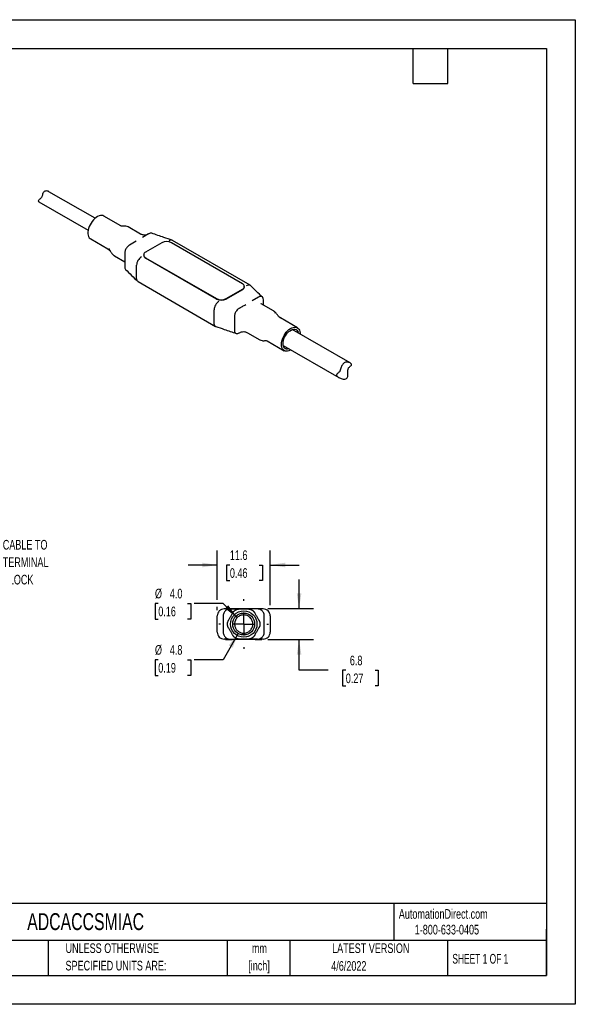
# Model space of a CAD drawing. Header units: millimetres. Extents: x 0 to 279, y 0 to 216.
# Tile 2 of 2: x 158 to 279, y 0 to 216. Entities that reach past the tile are written whole.
import ezdxf

# ---------------------------------------------------------------- set-up
doc = ezdxf.new("R2010")
doc.units = ezdxf.units.MM
doc.linetypes.add('CENTERX2', pattern=[20.32, 12.7, -2.54, 2.54, -2.54])
doc.layers.add('CENTER', color=40, linetype='CENTERX2')
doc.layers.add('DIMENSIONS', color=140, linetype='Continuous', lineweight=25)
doc.layers.add('TEXT', color=140, linetype='Continuous', lineweight=25)
doc.styles.add('SLDTEXTSTYLE0', font='TXT', dxfattribs={"width": 0.7})
doc.styles.add('SLDTEXTSTYLE1', font='TXT', dxfattribs={"width": 0.65})
doc.dimstyles.new('SLDDIMSTYLE3', dxfattribs={"dimtxt": 2.158008, "dimasz": 3.302, "dimexe": 0, "dimexo": 0.0625, "dimgap": 0.539502, "dimtad": 0, "dimtih": 1, "dimtoh": 1, "dimrnd": 1e-09, "dimzin": 12, "dimdsep": 46, "dimtxsty": 'SLDTEXTSTYLE0', "dimsah": 1, "dimcen": 0.09, "dimadec": 0, "dimazin": 3, "dimtfac": 1, "dimtmove": 0, "dimatfit": 0, "dimfxl": 0, "dimfrac": 2, "dimtolj": 1, "dimtzin": 12, "dimarcsym": 0})
doc.dimstyles.new('SLDDIMSTYLE4', dxfattribs={"dimtxt": 2.158008, "dimasz": 3.302, "dimexe": 0, "dimexo": 0.0625, "dimgap": 0.539502, "dimtad": 0, "dimtih": 1, "dimtoh": 1, "dimrnd": 1e-09, "dimzin": 12, "dimdsep": 46, "dimtxsty": 'SLDTEXTSTYLE0', "dimsah": 1, "dimcen": 0, "dimadec": 0, "dimazin": 3, "dimtfac": 1, "dimtofl": 0, "dimtmove": 0, "dimatfit": 3, "dimfxl": 0, "dimfrac": 2, "dimtolj": 1, "dimtzin": 12, "dimarcsym": 0})
doc.dimstyles.new('SLDDIMSTYLE5', dxfattribs={"dimtxt": 2.158008, "dimasz": 3.302, "dimexe": 0, "dimexo": 0.0625, "dimgap": 0.539502, "dimtad": 0, "dimtih": 1, "dimtoh": 1, "dimrnd": 1e-09, "dimzin": 4, "dimdsep": 46, "dimtxsty": 'SLDTEXTSTYLE0', "dimsah": 1, "dimcen": 0, "dimadec": 0, "dimazin": 1, "dimtfac": 1, "dimtofl": 0, "dimtmove": 0, "dimatfit": 3, "dimfxl": 0, "dimfrac": 2, "dimtolj": 1, "dimtzin": 12, "dimarcsym": 0})

# ---------------------------------------------------------------- blocks, each defined once
blk = doc.blocks.new('SW_NOTE_0_1')
at = {"layer": 'TEXT', "color": 0, "linetype": 'CENTERX2', "lineweight": 18, "char_height": 2.117, "attachment_point": 2, "style": 'SLDTEXTSTYLE0'}
for s, insert in [('mm', (2.84, 2.73)), ('[inch]', (2.76, -1.09))]:
    blk.add_mtext(s, dxfattribs=dict(at, insert=insert))
blk = doc.blocks.new('SW_NOTE_0_2')
at = {"layer": 'TEXT', "color": 0, "linetype": 'CENTERX2', "lineweight": 18, "char_height": 2.1167, "attachment_point": 1, "style": 'SLDTEXTSTYLE0'}
for s, insert in [('UNLESS OTHERWISE', (0, 2.73)), ('SPECIFIED UNITS ARE:', (0, -1.09))]:
    blk.add_mtext(s, dxfattribs=dict(at, insert=insert))
blk = doc.blocks.new('SW_NOTE_0_7')
at = {"layer": 'TEXT', "color": 0, "linetype": 'CENTERX2', "lineweight": 18, "char_height": 2.117, "attachment_point": 1, "style": 'SLDTEXTSTYLE0'}
for s, insert in [('CABLE TO', (0.6, 0.62)), ('TERMINAL', (0.6, -3.21)), ('BLOCK', (0.6, -7.03))]:
    blk.add_mtext(s, dxfattribs=dict(at, insert=insert))
blk = doc.blocks.new('_D_3')
at = {"layer": 'DIMENSIONS'}
for p, q in [((218.82, 86.79), (218.82, 93.14)), ((211.95, 86.79), (222, 86.79)), ((211.95, 79.99), (222, 79.99)), ((218.82, 73.24), (218.82, 79.99)), ((225.17, 73.24), (218.82, 73.24)), ((229.07, 73.24), (228.34, 73.24)), ((228.34, 73.24), (228.34, 69.81)), ((235.48, 73.24), (236.2, 73.24)), ((236.2, 73.24), (236.2, 69.81)), ((228.34, 69.81), (229.07, 69.81)), ((236.2, 69.81), (235.48, 69.81))]:
    blk.add_line(p, q, dxfattribs=at)
for points in [[(218.82, 86.79), (219.33, 90.09), (218.32, 90.09)], [(218.82, 79.99), (218.32, 76.68), (219.33, 76.68)]]:
    blk.add_solid(points, dxfattribs=at)
at = {"layer": 'DIMENSIONS', "char_height": 2.117, "attachment_point": 1, "style": 'SLDTEXTSTYLE0'}
for s, insert in [('6.8', (229.96, 76.45)), ('0.27', (229.07, 72.54))]:
    blk.add_mtext(s, dxfattribs=dict(at, insert=insert))
blk = doc.blocks.new('_D_4')
at = {"layer": 'DIMENSIONS'}
for p, q in [((200.88, 88.67), (200.88, 99.51)), ((212.48, 87.55), (212.48, 99.51)), ((200.88, 96.33), (194.53, 96.33)), ((203.65, 96.33), (202.92, 96.33)), ((202.92, 96.33), (202.92, 92.9)), ((210.06, 96.33), (210.78, 96.33)), ((210.78, 96.33), (210.78, 92.9)), ((212.48, 96.33), (218.83, 96.33)), ((202.92, 92.9), (203.65, 92.9)), ((210.78, 92.9), (210.06, 92.9)), ((200.88, 86.46), (200.88, 87.15))]:
    blk.add_line(p, q, dxfattribs=at)
for points in [[(200.88, 96.33), (197.58, 96.84), (197.58, 95.82)], [(212.48, 96.33), (215.79, 95.82), (215.79, 96.84)]]:
    blk.add_solid(points, dxfattribs=at)
at = {"layer": 'DIMENSIONS', "char_height": 2.117, "attachment_point": 1, "style": 'SLDTEXTSTYLE0'}
for s, insert in [('11.6', (203.65, 99.54)), ('0.46', (203.65, 95.63))]:
    blk.add_mtext(s, dxfattribs=dict(at, insert=insert))
blk = doc.blocks.new('_D_5')
at = {"layer": 'DIMENSIONS'}
for p, q in [((205.48, 81.31), (202.16, 75.55)), ((187.95, 75.55), (187.23, 75.55)), ((187.23, 75.55), (187.23, 72.12)), ((194.36, 75.55), (195.09, 75.55)), ((195.09, 75.55), (195.09, 72.12)), ((202.16, 75.55), (195.81, 75.55)), ((187.23, 72.12), (187.95, 72.12)), ((195.09, 72.12), (194.36, 72.12))]:
    blk.add_line(p, q, dxfattribs=at)
blk.add_solid([(205.48, 81.31), (203.39, 78.7), (204.27, 78.19)], dxfattribs=at)
at = {"layer": 'DIMENSIONS', "char_height": 2.117, "attachment_point": 1, "style": 'SLDTEXTSTYLE0'}
for s, insert in [('%%c', (187.22, 78.77)), ('4.8', (190.48, 78.77)), ('0.19', (187.95, 74.85))]:
    blk.add_mtext(s, dxfattribs=dict(at, insert=insert))
blk = doc.blocks.new('_D_6')
at = {"layer": 'DIMENSIONS'}
for p, q in [((187.95, 87.91), (187.23, 87.91)), ((187.23, 87.91), (187.23, 84.48)), ((194.36, 87.91), (195.09, 87.91)), ((195.09, 87.91), (195.09, 84.48)), ((202.16, 87.91), (195.81, 87.91)), ((205.27, 84.8), (202.16, 87.91)), ((187.23, 84.48), (187.95, 84.48)), ((195.09, 84.48), (194.36, 84.48))]:
    blk.add_line(p, q, dxfattribs=at)
blk.add_solid([(205.27, 84.8), (203.29, 87.49), (202.58, 86.78)], dxfattribs=at)
at = {"layer": 'DIMENSIONS', "char_height": 2.117, "attachment_point": 1, "style": 'SLDTEXTSTYLE0'}
for s, insert in [('%%c', (187.22, 91.12)), ('4.0', (190.48, 91.12)), ('0.16', (187.95, 87.21))]:
    blk.add_mtext(s, dxfattribs=dict(at, insert=insert))
blk = doc.blocks.new('SW_CENTERMARKSYMBOL_0')
at = {"layer": 'CENTER', "color": 0}
for p, q in [((0, 5.08), (0, 5.44)), ((0, 0), (0, 2.54)), ((-5.08, 0), (-5.44, 0)), ((0, 0), (-2.54, 0)), ((0, 0), (0, -2.54)), ((0, 0), (2.54, 0)), ((5.08, 0), (5.44, 0)), ((0, -5.08), (0, -5.44))]:
    blk.add_line(p, q, dxfattribs=at)

msp = doc.modelspace()

# ---------------------------------------------------------------- linework, layer by layer
at = {"color": 7, "linetype": 'Continuous'}
for p, q in [((0.002, 215.903), (279.402, 215.903)), ((279.402, 215.903), (279.402, 0.003)), ((279.402, 0.003), (0.002, 0.003))]:
    msp.add_line(p, q, dxfattribs=at)
for p, q in [((174.084, 172.347), (163.982, 178.178)), ((161.767, 175.993), (172.584, 169.749)), ((179.748, 170.693), (176.025, 172.843)), ((180.377, 170.648), (180.285, 170.639)), ((184.045, 168.901), (181.336, 170.465)), ((185.838, 168.915), (184.461, 168.12)), ((173.125, 167.82), (176.849, 165.67)), ((183.073, 167.318), (181.646, 166.494)), ((188.717, 166.984), (185.181, 164.943)), ((206.395, 158.004), (190.838, 166.984)), ((208.064, 157.711), (191.093, 167.508)), ((176.865, 165.663), (177.268, 165.344)), ((177.041, 165.733), (177.149, 165.54)), ((177.259, 165.353), (177.298, 165.315)), ((178.348, 164.116), (180.585, 162.825)), ((180.585, 164.657), (180.585, 161.718)), ((184.742, 164.331), (184.742, 164.249)), ((180.551, 163.265), (180.559, 163.251)), ((183.201, 159.146), (183.201, 162.086)), ((185.181, 163.719), (200.738, 154.738)), ((200.738, 154.657), (185.181, 163.637)), ((183.512, 158.459), (200.483, 148.662)), ((202.859, 154.738), (206.395, 156.779)), ((206.395, 156.698), (202.859, 154.657)), ((206.834, 157.31), (206.834, 157.392)), ((209.93, 155.065), (208.503, 154.241)), ((213.228, 152.054), (210.518, 153.618)), ((210.991, 153.346), (210.991, 154.452)), ((200.172, 149.349), (200.172, 152.289)), ((204.627, 150.778), (204.627, 147.839)), ((214.711, 150.507), (214.308, 150.826)), ((214.722, 150.491), (214.699, 150.505)), ((218.451, 148.35), (214.727, 150.5)), ((205.687, 147.226), (205.737, 147.255)), ((207.531, 147.269), (210.24, 145.705)), ((230.012, 140.637), (217.338, 147.954)), ((211.245, 145.527), (211.291, 145.531)), ((211.828, 145.477), (215.551, 143.327)), ((215.338, 144.49), (227.53, 137.451)), ((203.066, 86.687), (202.384, 86.687)), ((202.684, 86.787), (202.684, 86.687)), ((202.684, 86.787), (204.184, 86.787)), ((204.184, 86.787), (209.184, 86.787)), ((209.684, 86.687), (207.666, 86.687)), ((209.184, 86.787), (210.684, 86.787)), ((210.984, 86.687), (210.302, 86.687)), ((210.684, 86.687), (210.684, 86.787)), ((200.884, 81.587), (200.884, 85.187)), ((202.184, 85.187), (202.184, 81.587)), ((211.184, 81.587), (211.184, 85.187)), ((212.484, 85.187), (212.484, 81.587)), ((203.844, 83.973), (203.753, 83.815)), ((204.768, 83.939), (204.763, 83.944)), ((204.854, 82.581), (204.86, 82.575)), ((208.568, 84.059), (208.563, 84.056)), ((208.605, 83.944), (208.605, 83.944)), ((208.68, 83.251), (208.684, 83.387)), ((203.066, 80.087), (202.384, 80.087)), ((202.684, 80.087), (202.684, 79.987)), ((202.684, 79.987), (204.184, 79.987)), ((203.684, 80.087), (205.703, 80.087)), ((209.184, 79.987), (204.184, 79.987)), ((204.869, 81.125), (204.891, 81.087)), ((205.626, 80.687), (205.584, 80.687)), ((207.784, 80.687), (207.743, 80.687)), ((208.477, 81.087), (208.499, 81.125)), ((209.184, 79.987), (210.684, 79.987)), ((210.984, 80.087), (210.302, 80.087)), ((210.684, 79.987), (210.684, 80.087))]:
    msp.add_line(p, q)
at = {"flags": 128}
for points in [[(176.025, 172.843), (175.818, 172.932), (175.554, 172.977), (175.268, 172.96), (174.965, 172.881), (174.653, 172.743), (174.34, 172.548), (174.031, 172.301), (173.736, 172.008), (173.46, 171.675), (173.21, 171.311), (172.993, 170.924), (172.812, 170.524), (172.673, 170.118), (172.578, 169.718), (172.53, 169.332), (172.53, 168.97), (172.578, 168.639), (172.673, 168.348), (172.812, 168.103), (172.993, 167.911), (173.125, 167.82)], [(214.951, 144.655), (214.975, 145.03), (215.046, 145.425), (215.163, 145.829), (215.324, 146.233), (215.524, 146.628), (215.758, 147.004), (216.022, 147.354), (216.308, 147.667), (216.611, 147.938), (216.923, 148.16), (217.236, 148.327), (217.545, 148.436), (217.84, 148.484), (218.116, 148.47), (218.365, 148.394), (218.583, 148.259), (218.764, 148.067), (218.903, 147.822), (218.998, 147.531), (219.046, 147.2), (219.051, 146.965)], [(215.304, 144.859), (215.327, 145.195), (215.396, 145.549), (215.509, 145.91), (215.662, 146.269), (215.852, 146.617), (216.073, 146.944), (216.319, 147.24), (216.585, 147.498), (216.861, 147.711), (217.141, 147.873), (217.418, 147.979), (217.683, 148.027), (217.929, 148.015), (218.151, 147.944), (218.34, 147.816), (218.494, 147.633), (218.606, 147.402), (218.664, 147.188)], [(217.051, 143.501), (216.923, 143.427), (216.611, 143.289), (216.308, 143.21), (216.022, 143.193), (215.758, 143.238), (215.524, 143.344), (215.324, 143.508), (215.163, 143.727), (215.046, 143.996), (214.975, 144.307), (214.951, 144.655)], [(216.665, 143.724), (216.585, 143.699), (216.319, 143.651), (216.073, 143.662), (215.852, 143.734), (215.662, 143.862), (215.509, 144.045), (215.396, 144.276), (215.327, 144.55), (215.304, 144.859)]]:
    msp.add_lwpolyline(points, dxfattribs=at)
for radius in [2.9, 2.4]:
    msp.add_circle((206.684, 83.387), radius)
for centre, radius, start, end in [((189.778, 164.937), 2.306, 62.60967, 117.39033), ((185.493, 164.324), 0.754, 185.6948, 245.62534), ((185.414, 164.331), 0.655, 110.78342, 249.21658), ((206.162, 157.392), 0.655, 290.78342, 69.21658), ((206.083, 157.385), 0.754, 294.37466, 354.3052), ((201.798, 156.785), 2.306, 242.60967, 297.39033), ((201.798, 156.704), 2.306, 242.60967, 297.39033), ((213.305, 151.654), 0.279, 345.73666, 42.20504), ((206.684, 83.387), 2, 166.88625, 184.31667)]:
    msp.add_arc(centre, radius, start, end)
for points, knots in [([(163.979, 178.175), (163.969, 178.183), (163.861, 178.259), (163.566, 178.344), (163.206, 178.354), (162.925, 178.241), (162.71, 178.011), (162.584, 177.677), (162.496, 177.323), (162.392, 177.039), (162.252, 176.813), (162.057, 176.611), (161.929, 176.507), (161.857, 176.448)], [0, 0, 0, 0, 0.0142766, 0.1453316, 0.2550361, 0.3412534, 0.4274613, 0.5564232, 0.6633752, 0.7268496, 0.7906772, 0.8821966, 1, 1, 1, 1]), ([(161.857, 176.448), (161.772, 176.376), (161.639, 176.264), (161.627, 176.121), (161.688, 176.021), (161.765, 175.996), (161.769, 175.995)], [0, 0, 0, 0, 0.4611365, 0.72245765, 0.98555377, 1, 1, 1, 1]), ([(180.282, 170.638), (180.213, 170.631), (180.06, 170.616), (179.802, 170.659), (179.709, 170.713), (179.66, 170.742)], [0, 0, 0, 0, 0.2775426, 0.6184798, 1, 1, 1, 1]), ([(181.351, 170.456), (181.191, 170.528), (180.95, 170.637), (180.643, 170.656), (180.474, 170.654), (180.408, 170.65), (180.377, 170.648)], [0, 0, 0, 0, 0.5208765, 0.7883429, 0.9022706, 1, 1, 1, 1]), ([(185.846, 168.919), (185.754, 168.872), (185.537, 168.762), (185.109, 168.662), (184.685, 168.673), (184.312, 168.766), (184.131, 168.858), (184.037, 168.905)], [0, 0, 0, 0, 0.16427473, 0.38633574, 0.66472976, 0.82594496, 1, 1, 1, 1]), ([(186.465, 169.08), (186.379, 169.094), (186.287, 169.09), (186.092, 169.044), (185.991, 169.003), (185.888, 168.944)], [0, 0, 0, 0, 0.5, 0.5, 1, 1, 1, 1]), ([(186.546, 169.054), (186.541, 169.058), (186.517, 169.074), (186.487, 169.077), (186.465, 169.08)], [0, 0, 0, 0, 0.247913, 1, 1, 1, 1]), ([(191.002, 167.549), (190.396, 167.754), (188.903, 168.259), (187.409, 168.767), (186.522, 169.068)], [0, 0, 0, 0, 0.40623556, 1, 1, 1, 1]), ([(181.646, 166.494), (181.544, 166.435), (181.444, 166.361), (181.249, 166.183), (181.156, 166.079), (181.07, 165.965)], [0, 0, 0, 0, 0.5, 0.5, 1, 1, 1, 1]), ([(191.093, 167.508), (190.984, 167.547), (190.765, 167.626), (190.484, 167.498), (190.343, 167.433)], [0, 0, 0, 0, 0.4999489, 1, 1, 1, 1]), ([(177.149, 165.54), (177.24, 165.401), (177.441, 165.094), (177.669, 164.789), (177.794, 164.623)], [0, 0, 0, 0, 0.4537561, 1, 1, 1, 1]), ([(177.794, 164.623), (177.825, 164.583), (177.875, 164.521), (177.967, 164.423), (178.026, 164.366), (178.065, 164.329)], [0, 0, 0, 0, 0.386005, 0.5995161, 1, 1, 1, 1]), ([(178.065, 164.329), (178.106, 164.292), (178.199, 164.21), (178.301, 164.146), (178.357, 164.111)], [0, 0, 0, 0, 0.4538635, 1, 1, 1, 1]), ([(181.07, 165.965), (180.921, 165.768), (180.798, 165.544), (180.672, 165.204), (180.639, 165.089), (180.596, 164.868), (180.585, 164.76), (180.585, 164.657)], [0, 0, 0, 0, 0.5, 0.5, 0.75, 0.75, 1, 1, 1, 1]), ([(180.585, 161.718), (180.593, 161.62), (180.611, 161.393), (180.693, 161.183), (180.787, 161.126), (180.799, 161.118)], [0, 0, 0, 0, 0.3986838, 0.9212877, 1, 1, 1, 1]), ([(180.778, 161.125), (181.217, 160.693), (182.095, 159.831), (182.971, 158.969), (183.409, 158.538)], [0, 0, 0, 0, 0.4999486, 1, 1, 1, 1]), ([(183.512, 158.459), (183.512, 158.459), (183.397, 158.482), (183.256, 158.707), (183.22, 159), (183.201, 159.146)], [0, 0, 0, 0, 0.0001021, 0.5000511, 1, 1, 1, 1]), ([(207.314, 157.636), (207.451, 157.696), (207.725, 157.815), (208.025, 157.778), (208.123, 157.647), (208.15, 157.611)], [0, 0, 0, 0, 0.4208108, 0.8416215, 1, 1, 1, 1]), ([(210.798, 155.045), (210.359, 155.477), (209.481, 156.339), (208.605, 157.201), (208.167, 157.632)], [0, 0, 0, 0, 0.4999486, 1, 1, 1, 1]), ([(201.233, 154.126), (201.094, 154.046), (200.955, 153.934), (200.698, 153.663), (200.581, 153.504), (200.384, 153.164), (200.306, 152.983), (200.2, 152.625), (200.172, 152.449), (200.172, 152.289)], [0, 0, 0, 0, 0.25, 0.25, 0.5, 0.5, 0.75, 0.75, 1, 1, 1, 1]), ([(205.687, 152.616), (205.693, 152.619), (205.701, 152.624), (205.715, 152.632), (205.737, 152.644), (205.758, 152.656), (205.801, 152.681), (205.829, 152.697), (205.915, 152.747), (205.974, 152.781), (206.15, 152.883), (206.269, 152.951), (206.627, 153.158), (206.869, 153.297), (207.115, 153.439)], [0, 0, 0, 0, 0.015625, 0.015625, 0.03125, 0.0625, 0.0625, 0.125, 0.125, 0.25, 0.25, 0.5, 0.5, 1, 1, 1, 1]), ([(210.506, 155.201), (210.42, 155.215), (210.329, 155.211), (210.134, 155.165), (210.032, 155.124), (209.93, 155.065)], [0, 0, 0, 0, 0.5, 0.5, 1, 1, 1, 1]), ([(210.538, 153.607), (210.54, 153.606), (210.555, 153.597), (210.527, 153.625), (210.502, 153.65)], [0, 0, 0, 0, 0.12058194, 1, 1, 1, 1]), ([(210.991, 154.452), (210.991, 154.657), (210.946, 154.834), (210.82, 155.028), (210.768, 155.082), (210.649, 155.162), (210.581, 155.188), (210.506, 155.201)], [0, 0, 0, 0, 0.5, 0.5, 0.75, 0.75, 1, 1, 1, 1]), ([(205.111, 152.086), (205.037, 151.988), (204.969, 151.884), (204.85, 151.666), (204.798, 151.552), (204.714, 151.325), (204.681, 151.21), (204.638, 150.988), (204.627, 150.881), (204.627, 150.778)], [0, 0, 0, 0, 0.25, 0.25, 0.5, 0.5, 0.75, 0.75, 1, 1, 1, 1]), ([(205.687, 152.616), (205.585, 152.556), (205.485, 152.482), (205.291, 152.303), (205.197, 152.2), (205.111, 152.086)], [0, 0, 0, 0, 0.5, 0.5, 1, 1, 1, 1]), ([(213.511, 151.841), (213.469, 151.878), (213.377, 151.96), (213.275, 152.024), (213.219, 152.059)], [0, 0, 0, 0, 0.4538635, 1, 1, 1, 1]), ([(213.782, 151.547), (213.75, 151.587), (213.701, 151.65), (213.609, 151.748), (213.55, 151.804), (213.511, 151.841)], [0, 0, 0, 0, 0.388044, 0.6006562, 1, 1, 1, 1]), ([(214.292, 150.832), (214.245, 150.903), (214.087, 151.143), (213.908, 151.381), (213.782, 151.547)], [0, 0, 0, 0, 0.3000182, 1, 1, 1, 1]), ([(200.583, 148.643), (200.549, 148.648), (200.396, 148.668), (200.224, 148.905), (200.189, 149.201), (200.172, 149.349)], [0, 0, 0, 0, 0.1275171, 0.5637586, 1, 1, 1, 1]), ([(200.573, 148.621), (201.18, 148.416), (202.673, 147.911), (204.167, 147.403), (205.053, 147.102)], [0, 0, 0, 0, 0.4062356, 1, 1, 1, 1]), ([(204.627, 147.839), (204.627, 147.634), (204.672, 147.457), (204.798, 147.263), (204.85, 147.21), (204.969, 147.13), (205.037, 147.103), (205.111, 147.09)], [0, 0, 0, 0, 0.5, 0.5, 0.75, 0.75, 1, 1, 1, 1]), ([(205.111, 147.09), (205.197, 147.076), (205.289, 147.08), (205.483, 147.126), (205.585, 147.167), (205.687, 147.226)], [0, 0, 0, 0, 0.5, 0.5, 1, 1, 1, 1]), ([(205.73, 147.251), (205.822, 147.298), (206.039, 147.408), (206.467, 147.508), (206.891, 147.497), (207.264, 147.404), (207.445, 147.312), (207.539, 147.265)], [0, 0, 0, 0, 0.1642747, 0.3863357, 0.6647298, 0.825945, 1, 1, 1, 1]), ([(210.225, 145.714), (210.385, 145.642), (210.626, 145.533), (210.933, 145.514), (211.102, 145.516), (211.168, 145.52), (211.198, 145.522)], [0, 0, 0, 0, 0.5208765, 0.7883429, 0.9022706, 1, 1, 1, 1]), ([(211.294, 145.532), (211.362, 145.539), (211.516, 145.554), (211.774, 145.511), (211.867, 145.457), (211.916, 145.428)], [0, 0, 0, 0, 0.2775426, 0.6184798, 1, 1, 1, 1]), ([(227.244, 138.293), (227.308, 138.347), (227.379, 138.404), (227.526, 138.538), (227.603, 138.615), (227.712, 138.764), (227.746, 138.818), (227.81, 138.937), (227.84, 139.002), (227.922, 139.201), (227.968, 139.342), (228.057, 139.614), (228.101, 139.749), (228.2, 140.004), (228.254, 140.124), (228.384, 140.345), (228.46, 140.445), (228.633, 140.613), (228.733, 140.682), (228.947, 140.78), (229.063, 140.81), (229.3, 140.833), (229.421, 140.827), (229.658, 140.786), (229.772, 140.751), (229.983, 140.659), (230.082, 140.601), (230.237, 140.472), (230.294, 140.4), (230.339, 140.265), (230.326, 140.205), (230.261, 140.097), (230.211, 140.047), (230.095, 139.943), (230.027, 139.89), (229.886, 139.768), (229.812, 139.701), (229.704, 139.564), (229.669, 139.514), (229.608, 139.397), (229.583, 139.331), (229.531, 139.12), (229.523, 138.969), (229.523, 138.686), (229.53, 138.551), (229.54, 138.286), (229.544, 138.158), (229.535, 137.91), (229.522, 137.791), (229.465, 137.562), (229.42, 137.453), (229.281, 137.268), (229.187, 137.195), (228.957, 137.1), (228.826, 137.081), (228.556, 137.085), (228.419, 137.107), (228.145, 137.176), (228.011, 137.223), (227.751, 137.332), (227.624, 137.395), (227.383, 137.538), (227.269, 137.616), (227.129, 137.744), (227.09, 137.787), (227.031, 137.873), (227.015, 137.912), (226.999, 138.021), (227.03, 138.079), (227.097, 138.16), (227.123, 138.187), (227.18, 138.239), (227.211, 138.266), (227.244, 138.293)], [0, 0, 0, 0, 0.03125, 0.03125, 0.0625, 0.0625, 0.078125, 0.078125, 0.09375, 0.09375, 0.125, 0.125, 0.15625, 0.15625, 0.1875, 0.1875, 0.21875, 0.21875, 0.25, 0.25, 0.28125, 0.28125, 0.3125, 0.3125, 0.34375, 0.34375, 0.375, 0.375, 0.40625, 0.40625, 0.4375, 0.4375, 0.46875, 0.46875, 0.5, 0.5, 0.53125, 0.53125, 0.546875, 0.546875, 0.5625, 0.5625, 0.59375, 0.59375, 0.625, 0.625, 0.65625, 0.65625, 0.6875, 0.6875, 0.71875, 0.71875, 0.75, 0.75, 0.78125, 0.78125, 0.8125, 0.8125, 0.84375, 0.84375, 0.875, 0.875, 0.90625, 0.90625, 0.921875, 0.921875, 0.9375, 0.9375, 0.96875, 0.96875, 0.984375, 0.984375, 1, 1, 1, 1]), ([(202.384, 86.687), (202.188, 86.687), (201.992, 86.648), (201.629, 86.497), (201.462, 86.386), (201.185, 86.108), (201.074, 85.942), (200.923, 85.579), (200.884, 85.383), (200.884, 85.187)], [0, 0, 0, 0, 0.25, 0.25, 0.5, 0.5, 0.75, 0.75, 1, 1, 1, 1]), ([(202.869, 86.446), (202.764, 86.378), (202.669, 86.298), (202.5, 86.116), (202.426, 86.013), (202.307, 85.795), (202.261, 85.677), (202.2, 85.436), (202.184, 85.312), (202.184, 85.187)], [0, 0, 0, 0, 0.25, 0.25, 0.5, 0.5, 0.75, 0.75, 1, 1, 1, 1]), ([(203.684, 86.687), (203.54, 86.687), (203.398, 86.666), (203.123, 86.585), (202.991, 86.524), (202.869, 86.446)], [0, 0, 0, 0, 0.5, 0.5, 1, 1, 1, 1]), ([(203.684, 86.687), (203.692, 86.687), (203.704, 86.687), (203.724, 86.687), (203.754, 86.687), (203.784, 86.687), (203.844, 86.687), (203.885, 86.687), (204.007, 86.687), (204.089, 86.687), (204.339, 86.687), (204.507, 86.687), (205.013, 86.687), (205.355, 86.687), (205.703, 86.687)], [0, 0, 0, 0, 0.015625, 0.015625, 0.03125, 0.0625, 0.0625, 0.125, 0.125, 0.25, 0.25, 0.5, 0.5, 1, 1, 1, 1]), ([(204.317, 85.887), (204.339, 85.923), (204.384, 85.997), (204.462, 86.1), (204.548, 86.196), (204.641, 86.286), (204.74, 86.367), (204.847, 86.44), (204.958, 86.505), (205.075, 86.56), (205.196, 86.606), (205.319, 86.642), (205.446, 86.667), (205.574, 86.684), (205.66, 86.686), (205.703, 86.687)], [0, 0, 0, 0, 0.07695723, 0.15389738, 0.23082356, 0.30773888, 0.38464643, 0.46154933, 0.53845067, 0.61535357, 0.69226112, 0.76917644, 0.84610262, 0.92304277, 1, 1, 1, 1]), ([(205.703, 86.687), (205.729, 86.687), (205.776, 86.687), (205.831, 86.687), (205.854, 86.687)], [0, 0, 0, 0, 0.56435338, 1, 1, 1, 1]), ([(205.854, 86.687), (205.965, 86.687), (206.186, 86.687), (206.518, 86.687), (206.85, 86.687), (207.182, 86.687), (207.404, 86.687), (207.514, 86.687)], [0, 0, 0, 0, 0.2001796, 0.4000898, 0.5999102, 0.7998204, 1, 1, 1, 1]), ([(207.514, 86.687), (207.525, 86.687), (207.549, 86.687), (207.586, 86.687), (207.625, 86.687), (207.652, 86.687), (207.666, 86.687)], [0, 0, 0, 0, 0.2041836, 0.4361412, 0.7003928, 1, 1, 1, 1]), ([(207.666, 86.687), (207.709, 86.686), (207.795, 86.684), (207.923, 86.667), (208.049, 86.642), (208.173, 86.606), (208.294, 86.56), (208.41, 86.505), (208.522, 86.44), (208.628, 86.367), (208.728, 86.286), (208.821, 86.196), (208.906, 86.1), (208.984, 85.997), (209.029, 85.923), (209.051, 85.887)], [0, 0, 0, 0, 0.0769572, 0.1538974, 0.2308236, 0.3077389, 0.3846464, 0.4615493, 0.5384507, 0.6153536, 0.6922611, 0.7691764, 0.8461026, 0.9230428, 1, 1, 1, 1]), ([(210.499, 86.446), (210.377, 86.524), (210.248, 86.584), (209.973, 86.666), (209.829, 86.687), (209.684, 86.687)], [0, 0, 0, 0, 0.5, 0.5, 1, 1, 1, 1]), ([(211.184, 85.187), (211.184, 85.438), (211.121, 85.685), (210.942, 86.012), (210.869, 86.115), (210.701, 86.297), (210.604, 86.378), (210.499, 86.446)], [0, 0, 0, 0, 0.5, 0.5, 0.75, 0.75, 1, 1, 1, 1]), ([(212.484, 85.187), (212.484, 85.383), (212.445, 85.579), (212.295, 85.942), (212.184, 86.108), (211.906, 86.386), (211.74, 86.497), (211.377, 86.648), (211.181, 86.687), (210.984, 86.687)], [0, 0, 0, 0, 0.25, 0.25, 0.5, 0.5, 0.75, 0.75, 1, 1, 1, 1]), ([(203.336, 84.187), (203.349, 84.21), (203.372, 84.25), (203.399, 84.297), (203.411, 84.318)], [0, 0, 0, 0, 0.5643534, 1, 1, 1, 1]), ([(203.411, 84.318), (203.467, 84.414), (203.577, 84.605), (203.743, 84.893), (203.909, 85.18), (204.075, 85.468), (204.186, 85.66), (204.241, 85.755)], [0, 0, 0, 0, 0.2001796, 0.4000898, 0.5999102, 0.7998204, 1, 1, 1, 1]), ([(204.241, 85.755), (204.247, 85.765), (204.259, 85.786), (204.277, 85.817), (204.297, 85.852), (204.31, 85.875), (204.317, 85.887)], [0, 0, 0, 0, 0.2041836, 0.4361412, 0.7003928, 1, 1, 1, 1]), ([(204.684, 83.387), (204.684, 83.499), (204.693, 83.609), (204.732, 83.838), (204.762, 83.957), (204.833, 84.146), (204.86, 84.21), (204.923, 84.337), (204.96, 84.402), (205.077, 84.585), (205.169, 84.699), (205.367, 84.898), (205.474, 84.985), (205.706, 85.136), (205.828, 85.199), (206.089, 85.301), (206.227, 85.339), (206.51, 85.384), (206.658, 85.392), (206.946, 85.375), (207.09, 85.35), (207.363, 85.273), (207.493, 85.221), (207.739, 85.092), (207.853, 85.016), (208.066, 84.839), (208.166, 84.737), (208.344, 84.511), (208.423, 84.386), (208.547, 84.127), (208.592, 84.001), (208.653, 83.761), (208.67, 83.647), (208.687, 83.421), (208.686, 83.309), (208.664, 83.082), (208.644, 82.967), (208.59, 82.777), (208.569, 82.713), (208.516, 82.58), (208.484, 82.512), (208.382, 82.319), (208.304, 82.207), (208.147, 82.017), (208.067, 81.937), (207.895, 81.791), (207.805, 81.726), (207.611, 81.611), (207.507, 81.56), (207.275, 81.472), (207.145, 81.435), (206.866, 81.39), (206.718, 81.381), (206.423, 81.398), (206.283, 81.423), (206.027, 81.493), (205.911, 81.538), (205.697, 81.643), (205.601, 81.702), (205.42, 81.833), (205.336, 81.905), (205.172, 82.073), (205.094, 82.166), (204.98, 82.338), (204.944, 82.399), (204.875, 82.53), (204.845, 82.597), (204.767, 82.798), (204.735, 82.922), (204.704, 83.1), (204.696, 83.158), (204.687, 83.273), (204.684, 83.331), (204.684, 83.387)], [0, 0, 0, 0, 0.03125, 0.03125, 0.0625, 0.0625, 0.078125, 0.078125, 0.09375, 0.09375, 0.125, 0.125, 0.15625, 0.15625, 0.1875, 0.1875, 0.21875, 0.21875, 0.25, 0.25, 0.28125, 0.28125, 0.3125, 0.3125, 0.34375, 0.34375, 0.375, 0.375, 0.40625, 0.40625, 0.4375, 0.4375, 0.46875, 0.46875, 0.5, 0.5, 0.53125, 0.53125, 0.546875, 0.546875, 0.5625, 0.5625, 0.59375, 0.59375, 0.625, 0.625, 0.65625, 0.65625, 0.6875, 0.6875, 0.71875, 0.71875, 0.75, 0.75, 0.78125, 0.78125, 0.8125, 0.8125, 0.84375, 0.84375, 0.875, 0.875, 0.90625, 0.90625, 0.921875, 0.921875, 0.9375, 0.9375, 0.96875, 0.96875, 0.984375, 0.984375, 1, 1, 1, 1]), ([(209.051, 85.887), (209.065, 85.864), (209.088, 85.823), (209.115, 85.776), (209.127, 85.755)], [0, 0, 0, 0, 0.5643534, 1, 1, 1, 1]), ([(209.127, 85.755), (209.182, 85.66), (209.293, 85.468), (209.459, 85.18), (209.625, 84.893), (209.791, 84.605), (209.902, 84.414), (209.957, 84.318)], [0, 0, 0, 0, 0.20017959, 0.40008982, 0.59991018, 0.79982041, 1, 1, 1, 1]), ([(209.957, 84.318), (209.963, 84.308), (209.975, 84.287), (209.993, 84.256), (210.013, 84.222), (210.026, 84.199), (210.033, 84.187)], [0, 0, 0, 0, 0.2041836, 0.4361412, 0.7003928, 1, 1, 1, 1]), ([(203.336, 82.587), (203.316, 82.622), (203.278, 82.692), (203.231, 82.802), (203.191, 82.915), (203.16, 83.03), (203.138, 83.148), (203.124, 83.267), (203.119, 83.416), (203.13, 83.596), (203.172, 83.802), (203.238, 84.001), (203.303, 84.125), (203.336, 84.187)], [0, 0, 0, 0, 0.0714635, 0.142917, 0.2143629, 0.2858038, 0.3572421, 0.4286803, 0.5001209, 0.6250743, 0.7500297, 0.8750005, 1, 1, 1, 1]), ([(203.411, 82.455), (203.406, 82.465), (203.394, 82.486), (203.376, 82.517), (203.356, 82.552), (203.343, 82.575), (203.336, 82.587)], [0, 0, 0, 0, 0.2041836, 0.4361412, 0.7003928, 1, 1, 1, 1]), ([(204.241, 81.018), (204.186, 81.114), (204.075, 81.305), (203.909, 81.593), (203.743, 81.88), (203.577, 82.168), (203.467, 82.36), (203.411, 82.455)], [0, 0, 0, 0, 0.2001796, 0.4000898, 0.5999102, 0.7998204, 1, 1, 1, 1]), ([(209.957, 82.455), (209.902, 82.36), (209.791, 82.168), (209.625, 81.88), (209.459, 81.593), (209.293, 81.305), (209.182, 81.114), (209.127, 81.018)], [0, 0, 0, 0, 0.20017959, 0.40008982, 0.59991018, 0.79982041, 1, 1, 1, 1]), ([(210.033, 82.587), (210.02, 82.564), (209.996, 82.523), (209.969, 82.476), (209.957, 82.455)], [0, 0, 0, 0, 0.56435338, 1, 1, 1, 1]), ([(210.033, 84.187), (210.053, 84.149), (210.095, 84.074), (210.145, 83.955), (210.186, 83.832), (210.217, 83.707), (210.237, 83.58), (210.248, 83.451), (210.248, 83.322), (210.237, 83.194), (210.217, 83.066), (210.186, 82.941), (210.145, 82.819), (210.095, 82.7), (210.053, 82.624), (210.033, 82.587)], [0, 0, 0, 0, 0.0769572, 0.1538974, 0.2308236, 0.3077389, 0.3846464, 0.4615493, 0.5384507, 0.6153536, 0.6922611, 0.7691764, 0.8461026, 0.9230428, 1, 1, 1, 1]), ([(200.884, 81.587), (200.884, 81.39), (200.923, 81.194), (201.074, 80.831), (201.185, 80.665), (201.462, 80.387), (201.629, 80.276), (201.992, 80.126), (202.188, 80.087), (202.384, 80.087)], [0, 0, 0, 0, 0.25, 0.25, 0.5, 0.5, 0.75, 0.75, 1, 1, 1, 1]), ([(202.184, 81.587), (202.184, 81.336), (202.248, 81.088), (202.426, 80.761), (202.5, 80.658), (202.668, 80.476), (202.764, 80.395), (202.869, 80.327)], [0, 0, 0, 0, 0.5, 0.5, 0.75, 0.75, 1, 1, 1, 1]), ([(202.869, 80.327), (202.991, 80.249), (203.12, 80.189), (203.396, 80.108), (203.54, 80.087), (203.684, 80.087)], [0, 0, 0, 0, 0.5, 0.5, 1, 1, 1, 1]), ([(204.317, 80.887), (204.304, 80.91), (204.28, 80.95), (204.253, 80.997), (204.241, 81.018)], [0, 0, 0, 0, 0.56435338, 1, 1, 1, 1]), ([(205.703, 80.087), (205.66, 80.088), (205.574, 80.09), (205.446, 80.106), (205.319, 80.131), (205.196, 80.167), (205.075, 80.213), (204.958, 80.268), (204.847, 80.333), (204.74, 80.406), (204.641, 80.488), (204.548, 80.577), (204.462, 80.674), (204.384, 80.777), (204.339, 80.85), (204.317, 80.887)], [0, 0, 0, 0, 0.0769572, 0.1538974, 0.2308236, 0.3077389, 0.3846464, 0.4615493, 0.5384507, 0.6153536, 0.6922611, 0.7691764, 0.8461026, 0.9230428, 1, 1, 1, 1]), ([(205.854, 80.087), (205.843, 80.087), (205.819, 80.087), (205.783, 80.087), (205.743, 80.087), (205.717, 80.087), (205.703, 80.087)], [0, 0, 0, 0, 0.2041836, 0.4361412, 0.7003928, 1, 1, 1, 1]), ([(207.514, 80.087), (207.404, 80.087), (207.182, 80.087), (206.85, 80.087), (206.518, 80.087), (206.186, 80.087), (205.965, 80.087), (205.854, 80.087)], [0, 0, 0, 0, 0.20017959, 0.40008982, 0.59991018, 0.79982041, 1, 1, 1, 1]), ([(207.666, 80.087), (207.639, 80.087), (207.592, 80.087), (207.538, 80.087), (207.514, 80.087)], [0, 0, 0, 0, 0.5643534, 1, 1, 1, 1]), ([(209.051, 80.887), (209.029, 80.85), (208.984, 80.777), (208.906, 80.674), (208.821, 80.577), (208.728, 80.488), (208.628, 80.406), (208.522, 80.333), (208.41, 80.268), (208.294, 80.213), (208.173, 80.167), (208.049, 80.131), (207.923, 80.106), (207.795, 80.09), (207.709, 80.088), (207.666, 80.087)], [0, 0, 0, 0, 0.0769572, 0.1538974, 0.2308236, 0.3077389, 0.3846464, 0.4615493, 0.5384507, 0.6153536, 0.6922611, 0.7691764, 0.8461026, 0.9230428, 1, 1, 1, 1]), ([(209.684, 80.087), (209.676, 80.087), (209.665, 80.087), (209.645, 80.087), (209.615, 80.087), (209.585, 80.087), (209.524, 80.087), (209.484, 80.087), (209.362, 80.087), (209.279, 80.087), (209.03, 80.087), (208.862, 80.087), (208.355, 80.087), (208.014, 80.087), (207.666, 80.087)], [0, 0, 0, 0, 0.015625, 0.015625, 0.03125, 0.0625, 0.0625, 0.125, 0.125, 0.25, 0.25, 0.5, 0.5, 1, 1, 1, 1]), ([(209.127, 81.018), (209.122, 81.008), (209.11, 80.987), (209.091, 80.956), (209.071, 80.922), (209.058, 80.899), (209.051, 80.887)], [0, 0, 0, 0, 0.2041836, 0.4361412, 0.7003928, 1, 1, 1, 1]), ([(209.684, 80.087), (209.829, 80.087), (209.97, 80.107), (210.245, 80.188), (210.377, 80.249), (210.499, 80.327)], [0, 0, 0, 0, 0.5, 0.5, 1, 1, 1, 1]), ([(210.499, 80.327), (210.71, 80.463), (210.883, 80.652), (211.061, 80.979), (211.107, 81.097), (211.168, 81.337), (211.184, 81.461), (211.184, 81.587)], [0, 0, 0, 0, 0.5, 0.5, 0.75, 0.75, 1, 1, 1, 1]), ([(210.984, 80.087), (211.181, 80.087), (211.377, 80.126), (211.74, 80.276), (211.906, 80.387), (212.184, 80.665), (212.295, 80.831), (212.445, 81.194), (212.484, 81.39), (212.484, 81.587)], [0, 0, 0, 0, 0.25, 0.25, 0.5, 0.5, 0.75, 0.75, 1, 1, 1, 1])]:
    msp.add_open_spline(points, degree=3, knots=knots)
msp.add_open_spline([(184.262, 163.923), (184.103, 163.831), (183.811, 163.582), (183.474, 163.107), (183.256, 162.587), (183.201, 162.246), (183.201, 162.086)], degree=3)
at = {"layer": 'TEXT'}
for p, q in [((6.35, 209.55), (273.05, 209.55)), ((243.84, 201.93), (243.84, 209.55)), ((251.46, 201.93), (251.46, 209.55)), ((273.05, 209.55), (273.05, 6.35)), ((243.84, 201.93), (251.46, 201.93)), ((273.05, 22.126), (6.35, 22.126)), ((239.575, 22.126), (239.575, 13.97)), ((273.05, 6.35), (273.05, 16.51)), ((273.05, 13.97), (6.35, 13.97)), ((163.78, 13.97), (163.78, 6.35)), ((203.024, 13.97), (203.024, 6.35)), ((216.812, 13.97), (216.812, 6.35)), ((251.349, 13.97), (251.349, 6.35)), ((6.35, 6.35), (273.05, 6.35))]:
    msp.add_line(p, q, dxfattribs=at)

# ---------------------------------------------------------------- block references
at = {"layer": 'CENTER'}
msp.add_blockref('SW_CENTERMARKSYMBOL_0', (206.684, 83.387), dxfattribs=at)
at = {"layer": 'TEXT', "linetype": 'CENTERX2', "lineweight": 18}
for name, p in [('SW_NOTE_0_7', (153.248, 101.214)), ('SW_NOTE_0_2', (167.608, 10.635)), ('SW_NOTE_0_1', (207.286, 10.629))]:
    msp.add_blockref(name, p, dxfattribs=at)

# ---------------------------------------------------------------- texts
for s, insert, char_height, attachment_point, style in [('ADCACCSMIAC', (159.208, 19.987), 3.70417, 1, 'SLDTEXTSTYLE0'), ('AutomationDirect.com', (240.695, 20.877), 2.11667, 1, 'SLDTEXTSTYLE0'), ('1-800-633-0405', (244.192, 17.437), 2.11667, 1, 'SLDTEXTSTYLE0'), ('LATEST VERSION', (234.552, 13.364), 2.11667, 2, 'SLDTEXTSTYLE0'), ('SHEET 1 OF 1', (252.441, 11.051), 2.11667, 1, 'SLDTEXTSTYLE1'), ('4/6/2022', (229.739, 9.474), 2.1167, 2, 'SLDTEXTSTYLE0')]:
    msp.add_mtext(s, dxfattribs=dict(at, insert=insert, char_height=char_height, attachment_point=attachment_point, style=style))

# ---------------------------------------------------------------- dimensions: what is measured, and where the dimension line sits
at = {"layer": 'DIMENSIONS'}
dim = msp.add_linear_dim(base=(212.484, 96.331), p1=(200.884, 85.187), p2=(212.484, 85.187), dimstyle='SLDDIMSTYLE3', dxfattribs=at)
dim.commit()
dim.dimension.update_dxf_attribs({"geometry": '_D_4', "text_midpoint": (206.852, 96.331), "dimtype": 160})
dim = msp.add_linear_dim(base=(218.824, 79.987), p1=(210.684, 86.787), p2=(210.684, 79.987), angle=90, dimstyle='SLDDIMSTYLE3', dxfattribs=at)
dim.commit()
dim.dimension.update_dxf_attribs({"geometry": '_D_3', "text_midpoint": (218.824, 73.238), "dimtype": 160})
for p1, p2, dimstyle, picture, middle in [((208.098, 81.972), (205.27, 84.801), 'SLDDIMSTYLE5', '_D_6', (191.156, 87.909)), ((207.884, 85.465), (205.484, 81.308), 'SLDDIMSTYLE4', '_D_5', (191.156, 75.554))]:
    dim = msp.add_diameter_dim_2p(p1=p1, p2=p2, dimstyle=dimstyle, dxfattribs=at)
    dim.commit()
    dim.dimension.update_dxf_attribs({"geometry": picture, "text_midpoint": middle, "dimtype": 163})

doc.saveas('drawing.dxf')
